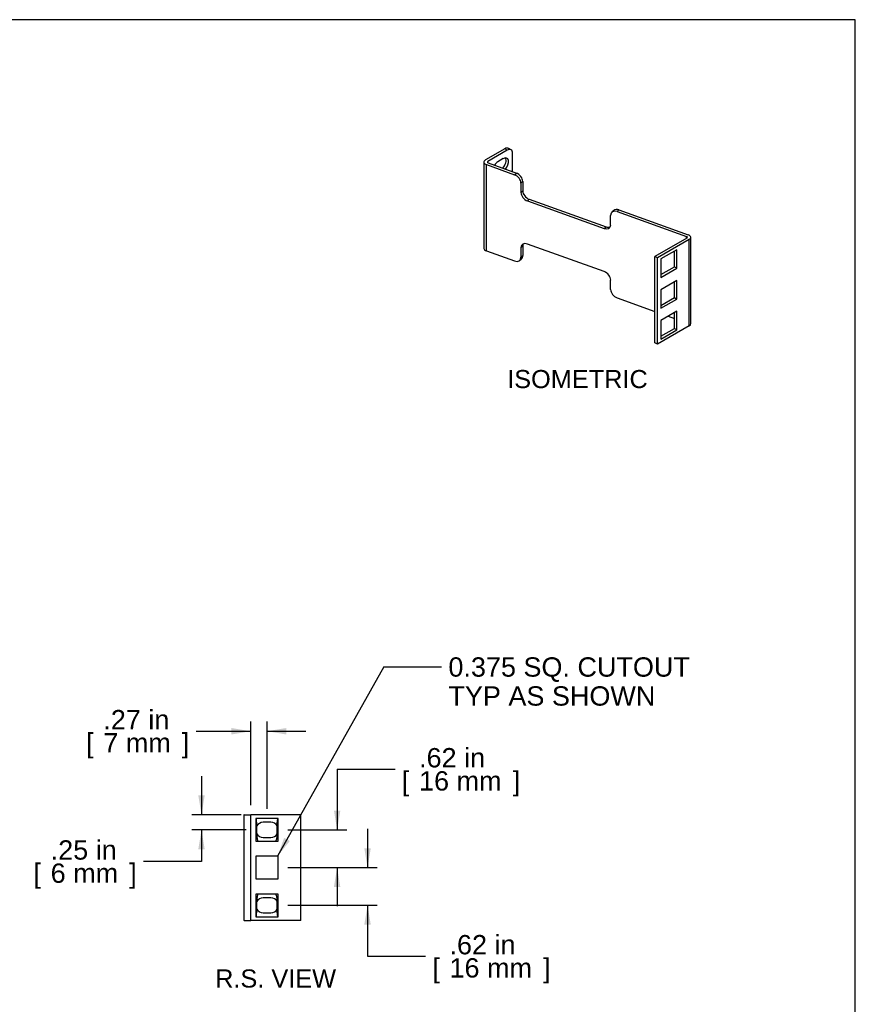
# Model space of a CAD drawing. Header units: inches. Extents: x 0 to 36.4, y -0.1 to 27.2.
# Tile 10 of 10: x 22.5 to 36.4, y 10.9 to 27.2. Entities that reach past the tile are written whole.
import ezdxf
from ezdxf.enums import TextEntityAlignment as Align

# ---------------------------------------------------------------- set-up
doc = ezdxf.new("R2010")
doc.units = ezdxf.units.IN
doc.header["$MEASUREMENT"] = 0
doc.layers.add('COM56996-1', color=7, linetype='Continuous')
doc.layers.add('Default', color=7, linetype='Continuous')
doc.styles.add('SEACAD_Arial', font='arial.ttf')
doc.dimstyles.new('web_small', dxfattribs={"dimtxt": 0.32, "dimasz": 0.32, "dimexe": 0.16, "dimexo": 0.16, "dimgap": 0.16, "dimtad": 0, "dimtih": 1, "dimtoh": 1, "dimzin": 4, "dimdsep": 46, "dimtxsty": 'SEACAD_Arial', "dimblk1": '_SE_FILLED', "dimblk2": '_SE_FILLED', "dimsah": 1, "dimcen": 0.16, "dimadec": 0, "dimazin": 0, "dimtfac": 1, "dimtofl": 0, "dimtmove": 0, "dimatfit": 3, "dimfxl": 1, "dimtolj": 1, "dimtzin": 4, "dimarcsym": 0})

# ---------------------------------------------------------------- blocks, each defined once
blk = doc.blocks.new('SEANNOT_GROUP2')
at = {"layer": 'Default', "linetype": 'Continuous'}
blk.add_hatch(color=7, dxfattribs=at).paths.add_polyline_path([(26.909, 13.624), (26.799, 13.318), (27.002, 13.571)])
at = {"layer": 'Default', "color": 7, "linetype": 'Continuous'}
blk.add_line((28.557, 16.454), (29.517, 16.454), dxfattribs=at)
blk.add_lwpolyline([(28.557, 16.454), (26.799, 13.318)], dxfattribs=at)
at = {"layer": 'Default', "color": 7, "linetype": 'Continuous', "style": 'SEACAD_Arial'}
for s, p in [('0.375 SQ. CUTOUT', (29.629, 16.614)), ('TYP AS SHOWN', (29.629, 16.134))]:
    blk.add_text(s, height=0.32, dxfattribs=at).set_placement(p, align=Align.TOP_LEFT)
blk = doc.blocks.new('SE4')
at = {"layer": 'COM56996-1', "color": 7, "linetype": 'Continuous'}
for p, q in [((26.244, 14.006), (26.242, 14.006)), ((26.242, 14.006), (26.242, 12.256)), ((26.244, 14.006), (26.355, 14.006)), ((26.355, 12.256), (26.355, 14.006)), ((27.101, 14.006), (26.355, 14.006)), ((26.437, 13.943), (26.437, 13.568)), ((26.812, 13.943), (26.437, 13.943)), ((26.453, 13.881), (26.453, 13.693)), ((26.688, 13.881), (26.563, 13.881)), ((26.794, 13.693), (26.794, 13.881)), ((26.812, 13.568), (26.812, 13.943)), ((27.187, 14.006), (27.101, 14.006)), ((27.187, 12.256), (27.187, 14.006)), ((26.437, 13.568), (26.812, 13.568)), ((26.563, 13.631), (26.688, 13.631)), ((26.437, 13.318), (26.437, 12.943)), ((26.812, 13.318), (26.437, 13.318)), ((26.812, 12.943), (26.812, 13.318)), ((26.437, 12.943), (26.812, 12.943)), ((26.437, 12.693), (26.437, 12.318)), ((26.812, 12.693), (26.437, 12.693)), ((26.453, 12.569), (26.453, 12.381)), ((26.688, 12.631), (26.563, 12.631)), ((26.794, 12.381), (26.794, 12.569)), ((26.812, 12.318), (26.812, 12.693)), ((26.244, 12.256), (26.242, 12.256)), ((26.244, 12.256), (26.355, 12.256)), ((27.101, 12.256), (26.355, 12.256)), ((26.437, 12.318), (26.812, 12.318)), ((26.563, 12.381), (26.688, 12.381)), ((27.187, 12.256), (27.101, 12.256))]:
    blk.add_line(p, q, dxfattribs=at)
for centre, start, end in [((26.563, 13.756), 90, 151.7608), ((26.688, 13.756), 32.0277, 90), ((26.563, 13.756), 208.2392, 270), ((26.688, 13.756), 270, 327.9637), ((26.563, 12.506), 90, 151.7608), ((26.688, 12.506), 32.0363, 90), ((26.563, 12.506), 208.2392, 270), ((26.688, 12.506), 270, 327.9723)]:
    blk.add_arc(centre, 0.125, start, end, dxfattribs=at)
for centre, start_param, end_param in [((26.424, 13.881), 4.712389, 5.235988), ((26.822, 13.881), 1.047198, 1.570796), ((26.481, 13.693), 1.570796, 3.05212), ((26.765, 13.693), 3.231065, 4.712389), ((26.481, 12.569), 0.089473, 1.570796), ((26.765, 12.569), 4.712389, 6.193713), ((26.424, 12.381), 4.18879, 4.712389), ((26.822, 12.381), 1.570796, 2.094395)]:
    blk.add_ellipse(centre, major_axis=(0, 0.125), ratio=0.226636, start_param=start_param, end_param=end_param, dxfattribs=at)
blk = doc.blocks.new('SE6')
at = {"layer": 'COM56996-1', "color": 7, "linetype": 'Continuous'}
for p, q in [((30.564, 25.039), (30.243, 24.853)), ((30.604, 25.016), (30.283, 24.83)), ((30.604, 25.016), (30.564, 25.039)), ((30.667, 25.022), (30.627, 25.045)), ((30.693, 24.658), (30.693, 24.965)), ((30.217, 24.818), (30.217, 23.389)), ((30.283, 24.806), (30.283, 24.83)), ((30.288, 24.804), (30.754, 24.636)), ((30.537, 24.875), (30.449, 24.824)), ((30.258, 24.776), (30.724, 24.608)), ((30.258, 23.347), (30.258, 24.776)), ((30.724, 24.608), (30.754, 24.636)), ((30.861, 24.496), (30.83, 24.468)), ((30.83, 24.468), (30.83, 24.315)), ((30.861, 24.496), (30.861, 24.343)), ((30.83, 24.315), (30.861, 24.343)), ((30.967, 24.202), (30.937, 24.174)), ((30.937, 24.174), (32.21, 23.717)), ((30.967, 24.202), (32.24, 23.745)), ((32.367, 24.016), (32.337, 23.988)), ((32.452, 24.026), (32.422, 23.998)), ((32.422, 23.998), (33.572, 23.585)), ((32.452, 24.026), (33.602, 23.613)), ((32.316, 23.781), (32.316, 23.934)), ((32.21, 23.717), (32.24, 23.745)), ((33.577, 23.559), (33.05, 23.254)), ((33.617, 23.536), (33.09, 23.231)), ((33.572, 23.556), (33.572, 23.585)), ((33.617, 22.107), (33.617, 23.536)), ((33.643, 22.142), (33.643, 23.571)), ((30.258, 23.347), (30.724, 23.18)), ((30.861, 23.425), (30.83, 23.397)), ((30.83, 23.397), (30.83, 23.243)), ((30.861, 23.425), (30.861, 23.271)), ((32.21, 23.003), (30.937, 23.461)), ((33.413, 23.367), (33.148, 23.214)), ((33.373, 23.084), (33.373, 23.344)), ((33.413, 23.061), (33.413, 23.367)), ((30.809, 23.19), (30.839, 23.218)), ((30.83, 23.243), (30.861, 23.271)), ((33.05, 21.826), (33.05, 23.254)), ((33.09, 23.231), (33.05, 23.254)), ((33.09, 21.802), (33.09, 23.231)), ((33.148, 23.214), (33.148, 22.908)), ((33.148, 22.954), (33.373, 23.084)), ((33.148, 22.908), (33.413, 23.061)), ((33.373, 23.084), (33.413, 23.061)), ((32.316, 22.71), (32.316, 22.863)), ((33.413, 22.857), (33.148, 22.703)), ((33.413, 22.55), (33.413, 22.857)), ((33.148, 22.703), (33.148, 22.397)), ((33.373, 22.574), (33.373, 22.833)), ((32.422, 22.569), (33.05, 22.344)), ((33.148, 22.444), (33.373, 22.574)), ((33.148, 22.397), (33.413, 22.55)), ((33.373, 22.574), (33.413, 22.55)), ((33.413, 22.346), (33.148, 22.193)), ((33.413, 22.04), (33.413, 22.346)), ((33.148, 22.193), (33.148, 21.887)), ((33.271, 22.264), (33.373, 22.228)), ((33.373, 22.063), (33.373, 22.323)), ((33.617, 22.107), (33.09, 21.802)), ((33.148, 21.934), (33.373, 22.063)), ((33.148, 21.887), (33.413, 22.04)), ((33.373, 22.063), (33.413, 22.04)), ((33.09, 21.802), (33.05, 21.826))]:
    blk.add_line(p, q, dxfattribs=at)
for centre, major_axis, ratio, start_param, end_param in [((30.564, 24.937), (-0.062, -0.108), 0.57735, 3.141593, 3.926991), ((30.604, 24.914), (-0.062, -0.108), 0.57735, 2.356194, 3.926991), ((30.303, 24.818), (0.086, 0), 0.57735, 2.356194, 4.155613), ((30.303, 24.818), (0.029, 0), 0.57735, 2.356194, 4.155613), ((30.449, 24.722), (0.062, 0.108), 0.57735, 0.785398, 1.487274), ((30.497, 24.796), (-0.062, -0.108), 0.57735, 1.138788, 2.813286), ((30.537, 24.773), (-0.062, -0.108), 0.57735, 1.214888, 3.926991), ((30.754, 24.534), (-0.085, 0.0916), 0.693176, 3.783391, 5.354188), ((30.724, 24.506), (0.085, -0.0916), 0.693176, 0.641799, 2.212595), ((30.937, 24.277), (0.085, -0.0916), 0.693176, 3.783391, 5.354188), ((30.967, 24.304), (-0.085, 0.0916), 0.693176, 0.641799, 2.212595), ((32.422, 23.896), (0.085, -0.0916), 0.693176, 2.212595, 3.783391), ((32.452, 23.924), (0.085, -0.0916), 0.693176, 2.212595, 3.141593), ((32.21, 23.819), (-0.085, 0.0916), 0.693176, 2.212595, 3.783391), ((32.24, 23.847), (-0.085, 0.0916), 0.693176, 2.212595, 2.902238), ((33.557, 23.571), (-0.029, 0), 0.57735, 2.356194, 4.155613), ((33.557, 23.571), (-0.086, 0), 0.57735, 2.356194, 4.155613), ((30.303, 23.389), (0.086, 0), 0.57735, 3.141593, 4.155613), ((30.937, 23.359), (0.085, -0.0916), 0.693176, 2.212595, 3.783391), ((30.967, 23.387), (0.085, -0.0916), 0.693176, 3.380947, 3.783391), ((30.724, 23.282), (-0.085, 0.0916), 0.693176, 2.212595, 3.783391), ((30.754, 23.31), (-0.085, 0.0916), 0.693176, 3.141593, 3.783391), ((32.21, 22.901), (-0.085, 0.0916), 0.693176, 3.783391, 5.354188), ((32.422, 22.671), (-0.085, 0.0916), 0.693176, 0.641799, 2.212595), ((33.557, 22.142), (-0.086, 0), 0.57735, 2.356194, 3.141593)]:
    blk.add_ellipse(centre, major_axis=major_axis, ratio=ratio, start_param=start_param, end_param=end_param, dxfattribs=at)
blk = doc.blocks.new('DMBLK181')
at = {"layer": 'Default', "linetype": 'Continuous', "transparency": 16777216}
for points in [[(26.035, 15.443), (26.035, 15.336), (26.355, 15.39)], [(26.945, 15.443), (26.625, 15.39), (26.945, 15.336)]]:
    blk.add_hatch(color=7, dxfattribs=at).paths.add_polyline_path(points)
at = {"layer": 'Default', "color": 7, "linetype": 'Continuous', "transparency": 16777216}
for p, q in [((26.355, 14.166), (26.355, 15.55)), ((26.625, 14.103), (26.625, 15.55)), ((25.452, 15.39), (26.355, 15.39)), ((26.625, 15.39), (27.265, 15.39))]:
    blk.add_line(p, q, dxfattribs=at)
at = {"layer": 'Default', "color": 7, "linetype": 'Continuous', "transparency": 16777216, "style": 'SEACAD_Arial'}
for s, p in [('.27 in', (23.914, 15.742)), ('[', (23.628, 15.358)), ('7 mm', (23.914, 15.358)), (']', (25.214, 15.358))]:
    blk.add_text(s, height=0.32, dxfattribs=at).set_placement(p, align=Align.TOP_LEFT)
blk = doc.blocks.new('_SE_FILLED')
at = {"color": 0}
blk.add_line((0, 0), (-1, 0), dxfattribs=at)
blk.add_solid([(0, 0), (-1, -0.1665), (-1, 0.1665), (0, 0)], dxfattribs=at)
blk = doc.blocks.new('DMBLK182')
at = {"layer": 'Default', "linetype": 'Continuous', "transparency": 16777216}
for points in [[(25.487, 14.326), (25.54, 14.006), (25.593, 14.326)], [(25.487, 13.436), (25.593, 13.436), (25.54, 13.756)]]:
    blk.add_hatch(color=7, dxfattribs=at).paths.add_polyline_path(points)
at = {"layer": 'Default', "color": 7, "linetype": 'Continuous', "transparency": 16777216}
for p, q in [((25.54, 14.646), (25.54, 14.006)), ((26.195, 14.006), (25.38, 14.006)), ((26.277, 13.756), (25.38, 13.756)), ((25.54, 13.756), (25.54, 13.231)), ((25.54, 13.231), (24.58, 13.231))]:
    blk.add_line(p, q, dxfattribs=at)
at = {"layer": 'Default', "color": 7, "linetype": 'Continuous', "transparency": 16777216, "style": 'SEACAD_Arial'}
for s, p in [('.25 in', (23.042, 13.583)), ('[', (22.757, 13.199)), (']', (24.343, 13.199)), ('6 mm', (23.042, 13.199))]:
    blk.add_text(s, height=0.32, dxfattribs=at).set_placement(p, align=Align.TOP_LEFT)
blk = doc.blocks.new('DMBLK183')
at = {"layer": 'Default', "linetype": 'Continuous', "transparency": 16777216}
for points in [[(27.839, 14.076), (27.733, 14.076), (27.786, 13.756)], [(27.839, 12.811), (27.786, 13.131), (27.733, 12.811)]]:
    blk.add_hatch(color=7, dxfattribs=at).paths.add_polyline_path(points)
at = {"layer": 'Default', "color": 7, "linetype": 'Continuous', "transparency": 16777216}
for p, q in [((27.786, 14.759), (28.746, 14.759)), ((27.786, 14.759), (27.786, 13.756)), ((26.972, 13.756), (27.946, 13.756)), ((26.972, 13.131), (27.946, 13.131)), ((27.786, 13.131), (27.786, 12.491))]:
    blk.add_line(p, q, dxfattribs=at)
at = {"layer": 'Default', "color": 7, "linetype": 'Continuous', "transparency": 16777216, "style": 'SEACAD_Arial'}
for s, p in [('.62 in', (29.143, 15.111)), ('[', (28.858, 14.727)), ('16 mm', (29.143, 14.727)), (']', (30.694, 14.727))]:
    blk.add_text(s, height=0.32, dxfattribs=at).set_placement(p, align=Align.TOP_LEFT)
blk = doc.blocks.new('DMBLK184')
at = {"layer": 'Default', "linetype": 'Continuous', "transparency": 16777216}
for points in [[(28.343, 13.451), (28.236, 13.451), (28.29, 13.131)], [(28.343, 12.186), (28.29, 12.506), (28.236, 12.186)]]:
    blk.add_hatch(color=7, dxfattribs=at).paths.add_polyline_path(points)
at = {"layer": 'Default', "color": 7, "linetype": 'Continuous', "transparency": 16777216}
for p, q in [((28.29, 13.771), (28.29, 13.131)), ((26.972, 13.131), (28.45, 13.131)), ((26.972, 12.506), (28.45, 12.506)), ((28.29, 12.506), (28.29, 11.662)), ((28.29, 11.662), (29.25, 11.662))]:
    blk.add_line(p, q, dxfattribs=at)
at = {"layer": 'Default', "color": 7, "linetype": 'Continuous', "transparency": 16777216, "style": 'SEACAD_Arial'}
for s, p in [('.62 in', (29.647, 12.014)), ('[', (29.362, 11.63)), ('16 mm', (29.647, 11.63)), (']', (31.198, 11.63))]:
    blk.add_text(s, height=0.32, dxfattribs=at).set_placement(p, align=Align.TOP_LEFT)

msp = doc.modelspace()

# ---------------------------------------------------------------- linework, layer by layer
at = {"layer": 'Default', "color": 7, "linetype": 'Continuous'}
for p, q in [((36.368, 27.177), (0, 27.177)), ((36.368, 0), (36.368, 27.177))]:
    msp.add_line(p, q, dxfattribs=at)

# ---------------------------------------------------------------- block references
at = {"layer": 'Default'}
for name in ['SE6', 'SEANNOT_GROUP2', 'SE4']:
    msp.add_blockref(name, (0, 0), dxfattribs=at)

# ---------------------------------------------------------------- texts
at = {"layer": 'Default', "color": 7, "linetype": 'Continuous', "style": 'SEACAD_Arial'}
for s, p in [('ISOMETRIC', (30.602, 21.374)), ('R.S. VIEW', (25.766, 11.444))]:
    msp.add_text(s, height=0.3, dxfattribs=at).set_placement(p, align=Align.TOP_LEFT)

# ---------------------------------------------------------------- dimensions: what is measured, and where the dimension line sits
at = {"layer": 'Default', "color": 7, "linetype": 'Continuous'}
dim = msp.add_linear_dim(base=(26.625, 15.39), p1=(26.355, 14.006), p2=(26.625, 13.943), text='\\A1;<>', dimstyle='web_small', override={"dimpost": '\\X'}, dxfattribs=at)
dim.commit()
dim.dimension.update_dxf_attribs({"geometry": 'DMBLK181', "text_midpoint": (25.452, 15.39), "dimtype": 160})
for base, p1, p2, angle, picture, middle, dimtype in [((27.785955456, 13.755870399), (26.812187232, 13.755870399), (26.812187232, 13.130870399), 270, 'DMBLK183', (28.745955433, 14.759181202), 161), ((25.54, 13.756), (26.355, 14.006), (26.437, 13.756), 90, 'DMBLK182', (24.58, 13.231), 160), ((28.289707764, 13.130870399), (26.812187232, 13.130870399), (26.812187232, 12.505870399), 270, 'DMBLK184', (29.24970774, 11.662452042), 161)]:
    dim = msp.add_linear_dim(base=base, p1=p1, p2=p2, angle=angle, text='\\A1;<>', dimstyle='web_small', override={"dimpost": '\\X'}, dxfattribs=at)
    dim.commit()
    dim.dimension.update_dxf_attribs({"geometry": picture, "text_midpoint": middle, "dimtype": dimtype})

doc.saveas('drawing.dxf')
